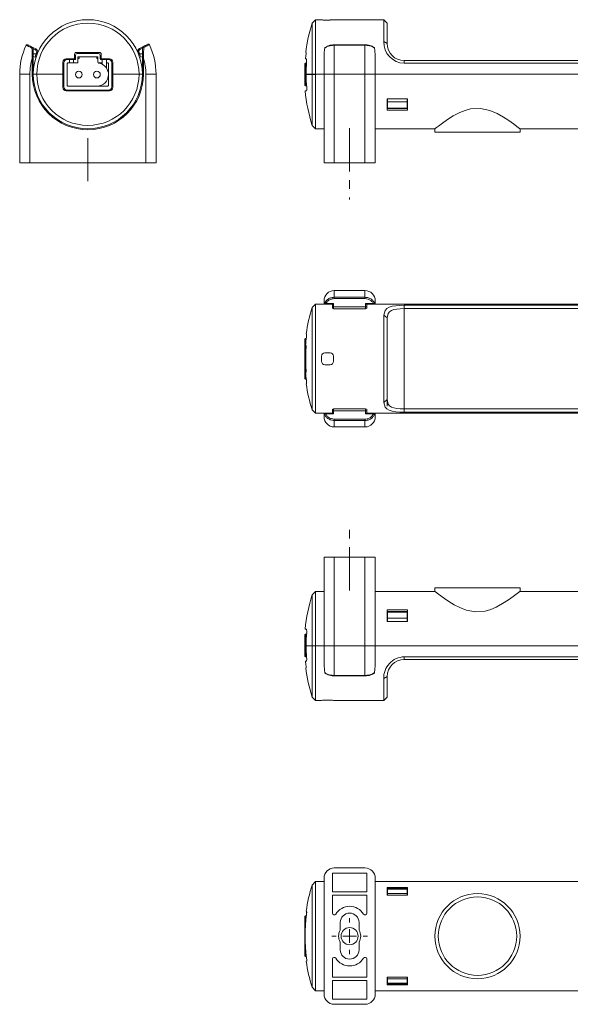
# Model space of a CAD drawing. Header units: millimetres. Extents: x 39 to 556, y 70 to 359.
# Tile 1 of 4: x 39 to 200, y 70 to 359. Entities that reach past the tile are written whole.
import ezdxf

# ---------------------------------------------------------------- set-up
doc = ezdxf.new("R2010")
doc.units = ezdxf.units.MM
doc.linetypes.add('CENTERX2', pattern=[20.32, 12.7, -2.54, 2.54, -2.54])

# ---------------------------------------------------------------- blocks, each defined once
blk = doc.blocks.new('SW_CENTERMARKSYMBOL_0')
at = {"color": 0, "linetype": 'Continuous', "lineweight": 0}
for p, q in [((0, 4), (0, 5.25)), ((-4, 0), (-5.25, 0)), ((0, 0), (-2, 0)), ((0, 0), (0, 2)), ((0, 0), (0, -2)), ((0, 0), (2, 0)), ((4, 0), (5.25, 0)), ((0, -4), (0, -5.25))]:
    blk.add_line(p, q, dxfattribs=at)

msp = doc.modelspace()

# ---------------------------------------------------------------- linework, layer by layer
at = {"color": 7, "linetype": 'Continuous', "lineweight": 15}
for p, q in [((125.43, 359.23), (124.43, 358.23)), ((124.43, 343.23), (124.43, 358.23)), ((127.18, 359.23), (125.43, 359.23)), ((125.43, 359.23), (125.43, 343.23)), ((127.18, 359.23), (127.18, 359.21)), ((128.18, 359.13), (129.68, 359.13)), ((145.43, 359.23), (130.68, 359.23)), ((130.68, 359.21), (130.68, 359.23)), ((146.43, 358.23), (145.43, 359.23)), ((145.43, 352.83), (145.43, 359.23)), ((146.43, 358.23), (146.43, 352.23)), ((145.43, 352.83), (146.43, 352.23)), ((42.47, 351.12), (43.39, 350.67)), ((42.64, 350.85), (42.64, 348.06)), ((43.26, 350.4), (42.64, 350.7)), ((62.04, 349.63), (55.24, 349.63)), ((73.83, 350.8), (74.81, 351.29)), ((74.64, 350.87), (73.96, 350.53)), ((74.64, 348.06), (74.64, 351.02)), ((122.54, 349.63), (122.65, 349.63)), ((128.12, 350.9), (128.14, 350.89)), ((139.93, 351.9), (130.93, 351.9)), ((130.93, 351.72), (130.93, 343.23)), ((139.93, 351.72), (130.93, 351.72)), ((139.93, 343.23), (139.93, 351.72)), ((42.34, 348.06), (42.64, 348.06)), ((42.34, 343.23), (42.34, 348.06)), ((43.81, 349.23), (42.64, 349.23)), ((42.64, 348.44), (43.14, 348.28)), ((42.64, 348.06), (42.64, 343.23)), ((51.29, 346.73), (51.29, 343.23)), ((54.74, 347.73), (52.29, 347.73)), ((52.59, 347.53), (53.22, 347.53)), ((54.42, 347.53), (53.22, 347.53)), ((53.22, 346.53), (53.22, 347.53)), ((54.42, 347.53), (54.42, 346.53)), ((54.84, 347.53), (54.42, 347.53)), ((54.74, 349.13), (54.74, 347.73)), ((55.04, 348.83), (55.04, 347.73)), ((61.74, 349.33), (55.54, 349.33)), ((61.54, 348.33), (55.74, 348.33)), ((55.74, 348.33), (55.74, 346.83)), ((56.04, 347.83), (55.74, 347.83)), ((56.04, 347.83), (56.04, 348.33)), ((61.24, 348.33), (61.24, 347.83)), ((61.54, 347.83), (61.24, 347.83)), ((61.54, 348.33), (61.54, 346.83)), ((62.24, 347.73), (62.24, 348.83)), ((62.87, 347.53), (62.44, 347.53)), ((62.54, 347.73), (62.54, 349.13)), ((64.99, 347.73), (62.54, 347.73)), ((64.07, 347.53), (62.87, 347.53)), ((62.87, 346.53), (62.87, 347.53)), ((64.07, 347.53), (64.07, 346.53)), ((64.07, 347.53), (64.69, 347.53)), ((65.99, 343.23), (65.99, 346.73)), ((74.64, 349.23), (73.47, 349.23)), ((74.14, 348.28), (74.64, 348.44)), ((74.64, 348.06), (74.94, 348.06)), ((74.64, 343.23), (74.64, 348.06)), ((74.94, 348.06), (74.94, 343.23)), ((122.48, 347.73), (122.74, 347.73)), ((127.93, 343.23), (127.93, 348.06)), ((142.93, 348.06), (142.93, 343.23)), ((151.43, 346.43), (151.43, 347.23)), ((151.43, 347.23), (353.43, 347.23)), ((51.59, 346.53), (51.59, 339.53)), ((52.59, 339.93), (52.59, 346.33)), ((53.22, 346.53), (52.79, 346.53)), ((54.42, 346.53), (53.22, 346.53)), ((54.42, 346.53), (55.44, 346.53)), ((61.79, 346.49), (61.79, 346.53)), ((61.84, 346.53), (62.87, 346.53)), ((62.87, 346.14), (62.87, 346.53)), ((64.07, 346.53), (64.49, 346.53)), ((64.07, 346.53), (64.07, 345.09)), ((64.69, 346.33), (64.69, 339.93)), ((65.69, 339.53), (65.69, 346.53)), ((122.53, 346.43), (122.33, 346.31)), ((122.33, 339.95), (122.33, 346.31)), ((122.77, 346.43), (122.53, 346.43)), ((122.53, 346.43), (122.53, 339.83)), ((353.43, 346.43), (151.43, 346.43)), ((38.64, 343.23), (41.64, 343.23)), ((38.64, 317.23), (38.64, 343.23)), ((41.64, 343.23), (41.64, 317.23)), ((42.64, 343.23), (42.34, 343.23)), ((43.64, 343.23), (42.64, 343.23)), ((51.29, 343.23), (43.64, 343.23)), ((51.29, 343.23), (51.29, 339.33)), ((73.64, 343.23), (65.99, 343.23)), ((65.99, 339.33), (65.99, 343.23)), ((74.64, 343.23), (73.64, 343.23)), ((74.94, 343.23), (74.64, 343.23)), ((75.64, 343.23), (78.64, 343.23)), ((75.64, 317.23), (75.64, 343.23)), ((78.64, 343.23), (78.64, 317.23)), ((124.43, 343.23), (122.67, 343.23)), ((125.43, 343.23), (124.43, 343.23)), ((124.43, 328.23), (124.43, 343.23)), ((125.43, 343.23), (127.93, 343.23)), ((125.43, 343.23), (125.43, 327.23)), ((127.93, 343.23), (130.93, 343.23)), ((127.93, 317.23), (127.93, 343.23)), ((130.93, 343.23), (130.93, 317.23)), ((139.93, 343.23), (130.93, 343.23)), ((139.93, 317.23), (139.93, 343.23)), ((139.93, 343.23), (142.93, 343.23)), ((142.93, 343.23), (452.93, 343.23)), ((142.93, 343.23), (142.93, 317.23)), ((52.29, 338.33), (64.99, 338.33)), ((64.69, 338.53), (52.59, 338.53)), ((64.49, 339.73), (52.79, 339.73)), ((122.33, 339.95), (122.53, 339.83)), ((122.77, 338.33), (122.37, 338.33)), ((122.53, 339.83), (122.79, 339.83)), ((146.43, 336.02), (146.43, 332.65)), ((146.43, 336.02), (152.43, 336.02)), ((146.53, 335.47), (146.43, 335.47)), ((146.53, 335.13), (146.53, 336.02)), ((152.33, 335.13), (146.53, 335.13)), ((146.53, 333.29), (146.53, 335.13)), ((152.33, 336.02), (152.33, 335.13)), ((152.43, 335.47), (152.33, 335.47)), ((152.33, 335.13), (152.33, 333.29)), ((152.43, 332.65), (152.43, 336.02)), ((146.43, 332.65), (152.43, 332.65)), ((146.53, 333.29), (152.33, 333.29)), ((146.53, 333.17), (146.53, 333.29)), ((146.53, 333.17), (152.33, 333.17)), ((152.33, 333.29), (152.33, 333.17)), ((124.43, 328.23), (125.43, 327.23)), ((125.43, 327.23), (127.93, 327.23)), ((142.93, 327.23), (160.44, 327.23)), ((160.43, 327.24), (160.43, 326.23)), ((185.43, 327.23), (351.93, 327.23)), ((185.43, 326.23), (185.43, 327.23)), ((160.43, 326.23), (185.43, 326.23)), ((41.64, 317.23), (38.64, 317.23)), ((41.64, 317.23), (75.64, 317.23)), ((78.64, 317.23), (75.64, 317.23)), ((130.93, 317.23), (127.93, 317.23)), ((130.93, 317.23), (139.93, 317.23)), ((142.93, 317.23), (139.93, 317.23)), ((130.93, 279.76), (130.93, 277.79)), ((139.93, 279.76), (130.93, 279.76)), ((130.93, 277.39), (130.93, 277.79)), ((130.93, 277.79), (139.93, 277.79)), ((139.93, 277.39), (130.93, 277.39)), ((139.93, 277.79), (139.93, 279.76)), ((139.93, 277.39), (139.93, 277.79)), ((124.43, 274.76), (125.43, 275.76)), ((124.43, 244.76), (124.43, 274.76)), ((128.07, 275.76), (125.43, 275.76)), ((125.43, 275.76), (125.43, 243.76)), ((127.93, 276.06), (127.93, 276.76)), ((127.93, 275.76), (127.93, 276.06)), ((128.45, 275.76), (128.23, 275.76)), ((128.45, 275.93), (130.73, 275.93)), ((128.45, 275.76), (128.45, 275.93)), ((130.46, 275.76), (128.45, 275.76)), ((130.43, 275.08), (130.43, 275.76)), ((130.43, 274.7), (130.43, 275.08)), ((130.43, 274.59), (130.43, 274.7)), ((130.73, 275.93), (130.73, 274.95)), ((130.73, 274.95), (140.13, 274.95)), ((140.13, 275.93), (142.41, 275.93)), ((140.13, 274.95), (140.13, 275.93)), ((142.41, 275.76), (140.4, 275.76)), ((140.43, 275.76), (140.43, 275.08)), ((140.43, 275.08), (140.43, 274.7)), ((140.43, 274.7), (140.43, 274.59)), ((142.41, 275.76), (142.41, 275.93)), ((142.63, 275.76), (142.41, 275.76)), ((453.07, 275.76), (142.79, 275.76)), ((142.93, 276.76), (142.93, 276.06)), ((142.93, 276.06), (142.93, 275.76)), ((151.43, 275.44), (353.43, 275.44)), ((151.43, 274.46), (151.43, 275.44)), ((151.43, 274.46), (151.43, 245.06)), ((353.43, 274.46), (151.43, 274.46)), ((130.73, 274.4), (140.13, 274.4)), ((145.43, 246.96), (145.43, 272.56)), ((146.43, 271.76), (145.43, 272.56)), ((146.43, 271.76), (146.43, 247.76)), ((122.67, 267.11), (122.79, 267.11)), ((122.53, 265.71), (122.33, 265.6)), ((122.33, 265.6), (122.33, 261.8)), ((122.48, 263.66), (122.63, 263.66)), ((122.69, 265.71), (122.53, 265.71)), ((122.53, 265.71), (122.53, 264.22)), ((122.53, 263.66), (122.53, 261.69)), ((122.33, 261.8), (122.53, 261.69)), ((122.33, 261.8), (122.33, 260.04)), ((122.33, 260.04), (122.53, 259.94)), ((122.33, 259.48), (122.33, 260.04)), ((122.53, 261.69), (122.58, 261.69)), ((122.53, 261.69), (122.53, 259.94)), ((127.18, 260.51), (127.18, 259.01)), ((129.68, 261.51), (128.18, 261.51)), ((130.68, 259.01), (130.68, 260.51)), ((122.53, 259.59), (122.33, 259.48)), ((122.33, 259.48), (122.33, 257.72)), ((122.33, 257.72), (122.53, 257.84)), ((122.33, 253.93), (122.33, 257.72)), ((122.53, 259.94), (122.53, 259.59)), ((122.53, 259.59), (122.53, 257.84)), ((122.53, 257.84), (122.53, 255.86)), ((122.53, 257.84), (122.58, 257.84)), ((128.18, 258.01), (129.68, 258.01)), ((122.63, 255.86), (122.48, 255.86)), ((122.53, 255.3), (122.53, 253.81)), ((122.33, 253.93), (122.53, 253.81)), ((122.53, 253.81), (122.69, 253.81)), ((122.79, 252.41), (122.67, 252.41)), ((145.43, 246.96), (146.43, 247.76)), ((146.43, 245.81), (146.43, 247.76)), ((125.43, 243.76), (124.43, 244.76)), ((125.43, 243.76), (128.07, 243.76)), ((127.93, 243.46), (127.93, 243.76)), ((127.93, 242.76), (127.93, 243.46)), ((128.23, 243.76), (128.42, 243.76)), ((128.42, 243.76), (128.42, 243.59)), ((128.42, 243.76), (130.46, 243.76)), ((130.73, 243.59), (128.42, 243.59)), ((130.43, 244.77), (130.43, 244.93)), ((130.43, 244.38), (130.43, 244.77)), ((130.43, 243.76), (130.43, 244.38)), ((140.13, 245.07), (130.73, 245.07)), ((130.73, 244.51), (130.73, 243.59)), ((140.13, 244.51), (130.73, 244.51)), ((140.13, 243.59), (140.13, 244.51)), ((142.44, 243.59), (140.13, 243.59)), ((140.4, 243.76), (142.44, 243.76)), ((140.43, 244.93), (140.43, 244.77)), ((140.43, 244.77), (140.43, 244.38)), ((140.43, 244.38), (140.43, 243.76)), ((142.44, 243.59), (142.44, 243.76)), ((142.44, 243.76), (142.63, 243.76)), ((142.79, 243.76), (453.07, 243.76)), ((142.93, 243.76), (142.93, 243.46)), ((142.93, 243.46), (142.93, 242.76)), ((151.43, 244.09), (151.43, 245.06)), ((151.43, 245.06), (353.43, 245.06)), ((353.43, 244.09), (151.43, 244.09)), ((130.93, 242.06), (139.93, 242.06)), ((130.93, 241.65), (130.93, 242.06)), ((139.93, 241.65), (130.93, 241.65)), ((130.93, 241.65), (130.93, 239.76)), ((139.93, 239.76), (130.93, 239.76)), ((139.93, 241.65), (139.93, 242.06)), ((139.93, 239.76), (139.93, 241.65)), ((127.93, 175.51), (127.93, 201.51)), ((127.93, 201.51), (130.93, 201.51)), ((130.93, 201.51), (130.93, 175.51)), ((139.93, 201.51), (130.93, 201.51)), ((139.93, 175.51), (139.93, 201.51)), ((139.93, 201.51), (142.93, 201.51)), ((142.93, 201.51), (142.93, 175.51)), ((125.43, 191.51), (124.43, 190.51)), ((127.93, 191.51), (125.43, 191.51)), ((125.43, 191.51), (125.43, 175.51)), ((160.44, 191.51), (142.93, 191.51)), ((160.43, 192.51), (160.43, 191.5)), ((185.43, 192.51), (160.43, 192.51)), ((185.43, 191.51), (185.43, 192.51)), ((351.93, 191.51), (185.43, 191.51)), ((124.43, 175.51), (124.43, 190.51)), ((146.43, 186.09), (152.43, 186.09)), ((146.43, 182.72), (146.43, 186.09)), ((152.33, 185.57), (146.53, 185.57)), ((146.53, 185.45), (146.53, 185.57)), ((146.53, 185.45), (146.53, 183.61)), ((152.33, 185.45), (146.53, 185.45)), ((152.33, 185.57), (152.33, 185.45)), ((152.33, 185.45), (152.33, 183.61)), ((152.43, 186.09), (152.43, 182.72)), ((146.53, 183.27), (146.43, 183.27)), ((152.43, 182.72), (146.43, 182.72)), ((152.33, 183.61), (146.53, 183.61)), ((146.53, 183.61), (146.53, 182.72)), ((152.33, 182.72), (152.33, 183.61)), ((152.43, 183.27), (152.33, 183.27)), ((122.37, 180.41), (122.77, 180.41)), ((122.53, 178.91), (122.33, 178.79)), ((122.33, 178.79), (122.33, 172.42)), ((122.79, 178.91), (122.53, 178.91)), ((122.53, 178.91), (122.53, 172.31)), ((122.67, 175.51), (124.43, 175.51)), ((124.43, 160.51), (124.43, 175.51)), ((124.43, 175.51), (125.43, 175.51)), ((127.93, 175.51), (125.43, 175.51)), ((125.43, 175.51), (125.43, 159.51)), ((130.93, 175.51), (127.93, 175.51)), ((127.93, 170.68), (127.93, 175.51)), ((139.93, 175.51), (130.93, 175.51)), ((130.93, 175.51), (130.93, 166.86)), ((142.93, 175.51), (139.93, 175.51)), ((139.93, 166.86), (139.93, 175.51)), ((452.93, 175.51), (142.93, 175.51)), ((142.93, 175.51), (142.93, 170.68)), ((122.33, 172.42), (122.53, 172.31)), ((122.74, 171.01), (122.48, 171.01)), ((122.53, 172.31), (122.77, 172.31)), ((151.43, 172.31), (353.43, 172.31)), ((151.43, 171.51), (151.43, 172.31)), ((353.43, 171.51), (151.43, 171.51)), ((122.65, 169.11), (122.54, 169.11)), ((130.93, 166.86), (139.93, 166.86)), ((130.93, 166.69), (139.93, 166.69)), ((146.43, 166.51), (145.43, 165.91)), ((145.43, 159.51), (145.43, 165.91)), ((146.43, 166.51), (146.43, 160.51)), ((124.43, 160.51), (125.43, 159.51)), ((125.43, 159.51), (127.18, 159.51)), ((127.18, 159.53), (127.18, 159.51)), ((129.68, 159.6), (128.18, 159.6)), ((130.68, 159.51), (130.68, 159.53)), ((130.68, 159.51), (145.43, 159.51)), ((145.43, 159.51), (146.43, 160.51)), ((130.93, 110.36), (139.93, 110.36)), ((127.93, 73.36), (127.93, 107.36)), ((140.43, 108.86), (130.43, 108.86)), ((130.43, 108.86), (130.43, 103.36)), ((140.43, 103.36), (140.43, 108.86)), ((142.93, 107.36), (142.93, 73.36)), ((125.43, 106.36), (124.43, 105.36)), ((124.43, 75.36), (124.43, 105.36)), ((125.43, 106.36), (127.93, 106.36)), ((125.43, 106.36), (125.43, 74.36)), ((142.93, 106.36), (452.93, 106.36)), ((146.43, 104.65), (146.43, 102.36)), ((146.43, 104.65), (152.43, 104.65)), ((146.43, 104.36), (152.43, 104.36)), ((146.53, 104.33), (146.53, 104.36)), ((152.33, 104.33), (146.53, 104.33)), ((152.33, 104.16), (146.53, 104.16)), ((146.53, 102.9), (146.53, 104.16)), ((152.33, 104.33), (152.33, 104.36)), ((152.33, 104.16), (152.33, 102.9)), ((152.43, 104.07), (152.33, 104.07)), ((152.43, 102.36), (152.43, 104.65)), ((130.43, 103.36), (140.43, 103.36)), ((130.43, 102.36), (130.43, 97.07)), ((140.43, 102.36), (130.43, 102.36)), ((140.43, 97.07), (140.43, 102.36)), ((146.43, 102.36), (152.43, 102.36)), ((146.53, 102.9), (152.33, 102.9)), ((146.53, 102.36), (146.53, 102.9)), ((152.33, 102.9), (152.33, 102.36)), ((122.53, 96.31), (122.33, 96.2)), ((122.33, 91.38), (122.33, 96.2)), ((122.72, 96.31), (122.53, 96.31)), ((122.53, 96.31), (122.53, 94.38)), ((122.67, 97.71), (122.82, 97.71)), ((132.68, 94.36), (132.68, 92.1)), ((138.18, 92.1), (138.18, 94.36)), ((122.33, 90.64), (122.33, 91.38)), ((122.33, 90.09), (122.33, 90.64)), ((122.33, 89.35), (122.33, 90.09)), ((122.33, 89.35), (122.33, 84.53)), ((132.68, 88.63), (132.68, 86.36)), ((138.18, 86.36), (138.18, 88.63)), ((122.33, 84.53), (122.53, 84.41)), ((122.53, 86.35), (122.53, 84.41)), ((122.53, 84.41), (122.72, 84.41)), ((122.75, 83.9), (122.74, 84.01)), ((122.82, 83.01), (122.67, 83.01)), ((130.43, 83.66), (130.43, 78.36)), ((140.43, 78.36), (140.43, 83.66)), ((130.43, 78.36), (140.43, 78.36)), ((146.43, 78.36), (152.43, 78.36)), ((146.43, 76.08), (146.43, 78.36)), ((146.53, 77.83), (146.53, 78.36)), ((152.33, 78.36), (152.33, 77.83)), ((152.43, 78.36), (152.43, 76.08)), ((124.43, 75.36), (125.43, 74.36)), ((130.43, 77.36), (130.43, 71.86)), ((140.43, 77.36), (130.43, 77.36)), ((140.43, 71.86), (140.43, 77.36)), ((146.43, 76.36), (152.43, 76.36)), ((152.43, 76.08), (146.43, 76.08)), ((152.33, 77.83), (146.53, 77.83)), ((146.53, 77.83), (146.53, 76.56)), ((152.33, 76.56), (146.53, 76.56)), ((152.33, 76.4), (146.53, 76.4)), ((146.53, 76.4), (146.53, 76.36)), ((152.33, 77.83), (152.33, 76.56)), ((152.43, 76.66), (152.33, 76.66)), ((152.33, 76.4), (152.33, 76.36)), ((127.93, 74.36), (125.43, 74.36)), ((452.93, 74.36), (142.93, 74.36)), ((130.43, 71.86), (140.43, 71.86)), ((139.93, 70.36), (130.93, 70.36))]:
    msp.add_line(p, q, dxfattribs=at)
at = {"color": 8, "linetype": 'Continuous', "lineweight": 15}
for p, q in [((130.93, 351.72), (130.93, 351.9)), ((139.93, 351.72), (139.93, 351.9)), ((130.73, 274.95), (130.73, 274.4)), ((140.13, 274.4), (140.13, 274.95)), ((122.53, 259.94), (122.54, 259.94)), ((122.54, 259.59), (122.53, 259.59)), ((130.73, 245.07), (130.73, 244.51)), ((140.13, 244.51), (140.13, 245.07)), ((130.93, 166.69), (130.93, 166.86)), ((139.93, 166.69), (139.93, 166.86)), ((122.37, 90.62), (122.33, 90.64)), ((122.37, 90.1), (122.33, 90.09))]:
    msp.add_line(p, q, dxfattribs=at)
at = {"color": 7, "linetype": 'CENTERX2', "lineweight": 0}
for p, q in [((127.43, 343.23), (122.43, 343.23)), ((125.33, 343.13), (122.53, 343.13)), ((141.93, 343.23), (128.93, 343.23)), ((135.43, 327.36), (135.43, 306.49)), ((58.64, 324.51), (58.64, 309.79)), ((135.43, 191.76), (135.43, 211.14)), ((135.43, 197.51), (135.43, 203.51)), ((130.93, 197.51), (130.93, 201.51)), ((139.93, 197.51), (139.93, 201.51))]:
    msp.add_line(p, q, dxfattribs=at)
at = {"color": 7, "linetype": 'Continuous', "lineweight": 15, "flags": 128}
for points in [[(42.24, 350.89), (42.27, 350.95), (42.3, 350.99), (42.33, 351.04), (42.36, 351.07), (42.39, 351.1), (42.42, 351.11), (42.45, 351.12), (42.47, 351.12)], [(43.39, 350.67), (43.38, 350.66), (43.38, 350.65), (43.37, 350.62), (43.35, 350.59), (43.33, 350.55), (43.31, 350.5), (43.28, 350.45), (43.26, 350.4)], [(73.63, 349.63), (73.58, 349.61), (73.52, 349.59), (73.48, 349.57), (73.44, 349.55), (73.4, 349.53), (73.38, 349.52), (73.36, 349.52), (73.35, 349.51)], [(73.96, 350.53), (73.94, 350.59), (73.91, 350.64), (73.89, 350.68), (73.87, 350.72), (73.85, 350.76), (73.84, 350.78), (73.83, 350.8), (73.83, 350.8)], [(74.81, 351.29), (74.83, 351.3), (74.86, 351.29), (74.89, 351.27), (74.92, 351.25), (74.96, 351.21), (74.99, 351.17), (75.02, 351.12), (75.05, 351.07)], [(142.72, 350.89), (142.74, 350.9), (142.74, 350.9)], [(43.87, 349.39), (43.87, 349.39), (43.85, 349.4), (43.83, 349.41), (43.79, 349.42), (43.75, 349.44), (43.7, 349.46), (43.65, 349.48), (43.6, 349.5)], [(185.43, 327.23), (185.3, 327.33), (184.91, 327.63), (183.5, 328.69), (182.17, 329.63), (180.54, 330.67), (178.7, 331.7), (176.56, 332.6), (173.79, 333.21), (170.91, 333.04), (169.31, 332.61), (167.77, 331.99), (165.84, 330.98), (164.1, 329.9), (162.64, 328.89), (161.47, 328.03), (160.9, 327.6), (160.54, 327.32), (160.44, 327.24)], [(130.43, 275.08), (130.44, 275.06), (130.45, 275.03), (130.48, 275.01), (130.52, 274.99), (130.56, 274.97), (130.62, 274.96), (130.67, 274.95), (130.73, 274.95)], [(140.43, 275.08), (140.42, 275.06), (140.41, 275.03), (140.38, 275.01), (140.34, 274.99), (140.3, 274.97), (140.24, 274.96), (140.19, 274.95), (140.13, 274.95)], [(145.43, 272.56), (145.81, 273.96), (146.31, 274.49), (147.01, 274.87), (147.92, 275.14), (149, 275.32), (150.2, 275.41), (151.43, 275.44)], [(151.43, 274.46), (150.28, 274.42), (149.27, 274.32), (148.42, 274.16), (147.75, 273.93), (147.16, 273.56), (146.74, 273.08), (146.43, 271.76)], [(151.43, 244.09), (150.2, 244.11), (149.01, 244.21), (147.93, 244.38), (147.02, 244.65), (146.32, 245.04), (145.81, 245.57), (145.43, 246.96)], [(146.43, 247.76), (146.75, 246.44), (147.16, 245.96), (147.75, 245.6), (148.43, 245.37), (149.27, 245.2), (150.28, 245.1), (151.43, 245.06)], [(130.43, 244.38), (130.44, 244.4), (130.45, 244.43), (130.48, 244.45), (130.52, 244.47), (130.56, 244.49), (130.62, 244.5), (130.67, 244.51), (130.73, 244.51)], [(140.13, 244.51), (140.19, 244.51), (140.24, 244.5), (140.3, 244.49), (140.34, 244.47), (140.38, 244.45), (140.41, 244.43), (140.42, 244.4), (140.43, 244.38)], [(160.44, 191.5), (160.43, 191.51), (160.57, 191.4), (161.48, 190.7), (163.23, 189.43), (164.57, 188.53), (166.13, 187.59), (167.75, 186.76), (169.57, 186.04), (172.34, 185.51), (175.18, 185.75), (176.82, 186.23), (178.37, 186.88), (180.3, 187.92), (182.03, 189.02), (183.44, 190.01), (184.56, 190.84), (185.37, 191.46), (185.43, 191.51)], [(128.15, 167.66), (128.16, 167.66), (128.17, 167.67)], [(142.71, 167.66), (142.7, 167.66), (142.69, 167.67)], [(122.69, 96.31), (122.7, 96.41), (122.74, 96.71)], [(122.74, 84.01), (122.7, 84.32), (122.69, 84.41)]]:
    msp.add_lwpolyline(points, dxfattribs=at)
at = {"color": 7, "linetype": 'Continuous', "lineweight": 15}
for centre, radius in [((58.64, 343.23), 15), ((55.99, 343.13), 1), ((61.29, 343.13), 1), ((172.93, 90.36), 12.5), ((172.93, 90.36), 11.5), ((135.43, 90.36), 2.5)]:
    msp.add_circle(centre, radius, dxfattribs=at)
for centre, radius, start, end in [((58.64, 343.23), 16, 0, 180), ((172.13, 343.23), 50, 162.5424, 172.646), ((127.94, 362.46), 3.34, 256.8734, 274.1607), ((129.85, 363.4), 4.26, 267.7289, 281.2371), ((151.66, 352.66), 6.23, 178.3961, 267.9086), ((58.64, 343.23), 20, 154.8726, 180), ((40.8, 351.6), 0.3, 64, 154.8726), ((42.36, 350.21), 0.697, 66.5705, 100.122), ((42.34, 350.85), 0.3, 0, 64), ((42.95, 349.77), 0.7, 337.3723, 64), ((42.95, 349.77), 1, 337.3723, 64), ((55.24, 349.13), 0.5, 89.9999, 180), ((62.04, 349.13), 0.5, 359.9999, 90.0001), ((74.27, 349.91), 1, 116.5, 203.1277), ((74.27, 349.91), 0.7, 116.5, 203.1277), ((58.64, 343.23), 16.3, 18.0546, 23.1277), ((74.94, 351.02), 0.3, 116.5, 180), ((74.92, 350.43), 0.651, 78.7878, 115.5296), ((76.4, 351.75), 0.3, 25.6274, 116.5), ((58.64, 343.23), 20, 0, 25.6274), ((120.56, 349.49), 2.1, 350.2466, 3.9697), ((128.42, 350.85), 0.3, 137.994, 170.5108), ((128.37, 350.88), 0.236, 80.9926, 136.5794), ((142.49, 350.88), 0.241, 43.8172, 101.8441), ((142.44, 350.85), 0.3, 9.4892, 42.006), ((151.43, 352.23), 5, 180.0001, 269.9999), ((58.64, 343.23), 17, 163.5008, 180), ((58.64, 343.23), 16.3, 157.3723, 161.9454), ((52.29, 346.73), 1, 90, 180), ((52.59, 346.53), 1, 90, 180), ((54.84, 347.73), 0.2, 270, 360), ((55.54, 348.83), 0.5, 90, 180), ((55.44, 346.83), 0.3, 270, 360), ((61.84, 346.83), 0.3, 180, 270), ((61.74, 348.83), 0.5, 360, 90), ((62.44, 347.73), 0.2, 180, 270), ((64.69, 346.53), 1, 360, 90), ((64.99, 346.73), 1, 0, 90), ((58.64, 343.23), 17, 0, 16.4992), ((172.13, 343.23), 49.85, 173.2025, 174.8206), ((172.13, 343.23), 49.46, 175.9419, 180), ((120.53, 347.1), 2.29, 350.6799, 15.9295), ((52.79, 346.33), 0.2, 90, 180), ((61.29, 343.13), 3.4, 62.4039, 81.5435), ((61.29, 343.13), 3.4, 35.2961, 62.4039), ((61.29, 343.13), 3.4, 359.9309, 35.2961), ((64.49, 346.33), 0.2, 0, 90), ((58.64, 343.23), 16.3, 180, 0), ((58.64, 343.23), 16, 180, 0), ((61.29, 343.13), 3.4, 270, 359.9309), ((172.13, 343.23), 49.46, 180, 184.5228), ((52.29, 339.33), 1, 180, 270), ((52.59, 339.53), 1, 180, 270), ((52.79, 339.93), 0.2, 180, 270), ((64.49, 339.93), 0.2, 270, 0), ((64.69, 339.53), 1, 270, 0), ((64.99, 339.33), 1, 270, 360), ((172.13, 343.23), 50, 185.624, 197.4576), ((121.14, 338.91), 1.74, 340.4131, 13.9003), ((130.93, 276.76), 3, 90, 180), ((139.93, 276.76), 3, 0, 90), ((172.13, 259.76), 50, 162.5424, 171.5469), ((128.23, 276.06), 0.3, 180, 270), ((128.45, 276.06), 0.299, 158.9362, 269.2847), ((128.54, 276.31), 0.396, 201.366, 256.3526), ((130.73, 274.7), 0.3, 180, 270), ((140.13, 274.7), 0.3, 270, 0), ((142.32, 276.31), 0.396, 283.6515, 338.633), ((142.41, 276.06), 0.299, 270.7167, 21.0653), ((142.63, 276.06), 0.3, 270, 0), ((172.13, 259.76), 49.8, 172.6738, 175.5081), ((118.74, 266.84), 4.06, 349.614, 3.7766), ((172.13, 259.76), 49.59, 176.0685, 183.9315), ((121.44, 263.35), 1.23, 351.1614, 14.6223), ((128.18, 260.51), 1, 90.0011, 179.9988), ((129.68, 260.51), 1, 359.9994, 89.9999), ((128.18, 259.01), 1, 180.0017, 269.9984), ((129.68, 259.01), 1, 270.0002, 0.0005), ((172.13, 259.76), 49.8, 184.4919, 187.3262), ((121.75, 256.16), 0.932, 341.5367, 12.6797), ((172.13, 259.76), 50, 188.4531, 197.4576), ((119.79, 252.74), 3.02, 353.7629, 12.8465), ((128.23, 243.46), 0.3, 90, 180), ((130.93, 242.76), 3, 180, 270), ((128.42, 243.46), 0.299, 90.57, 199.6063), ((128.5, 243.21), 0.387, 101.7524, 157.5665), ((130.73, 244.77), 0.3, 90, 180), ((139.93, 242.76), 3, 270, 0), ((140.13, 244.77), 0.3, 0, 90), ((142.44, 243.46), 0.299, 340.3938, 89.4271), ((142.36, 243.21), 0.387, 22.4344, 78.2437), ((142.63, 243.46), 0.3, 0, 90), ((172.13, 175.51), 50, 162.5424, 174.376), ((172.13, 175.51), 49.46, 175.4772, 180), ((120.57, 179.8), 2.28, 350.1818, 15.5047), ((172.13, 175.51), 49.46, 180, 184.0581), ((172.13, 175.51), 49.85, 185.1794, 186.7975), ((121.1, 171.6), 1.74, 339.9883, 13.4023), ((151.59, 166.15), 6.16, 91.4799, 182.2153), ((151.43, 166.51), 5, 90.0001, 179.9999), ((172.13, 175.51), 50, 187.354, 197.4576), ((121.11, 169.28), 1.56, 353.6498, 12.1339), ((128.45, 167.72), 0.3, 190.5057, 223.936), ((142.41, 167.72), 0.3, 316.064, 349.4943), ((128.4, 167.68), 0.234, 225.7672, 283.0299), ((142.46, 167.67), 0.232, 256.6806, 314.5223), ((128.01, 155.34), 4.26, 87.7293, 101.2366), ((129.92, 156.28), 3.34, 76.8722, 94.1618), ((130.93, 107.36), 3, 90, 180), ((139.93, 107.36), 3, 0, 90), ((172.13, 90.36), 50, 162.5424, 171.5469), ((135.43, 94.36), 4.75, 31.0027, 148.9973), ((172.13, 90.36), 49.76, 172.6682, 187.3318), ((119.79, 97.39), 3.02, 347.1535, 6.2371), ((119.19, 97.39), 3.64, 349.2607, 5.0527), ((130.93, 97.07), 0.5, 180, 328.9973), ((135.43, 94.36), 2.75, 0, 180), ((139.93, 97.07), 0.5, 211.0027, 0), ((135.43, 90.36), 3.25, 147.7958, 212.2042), ((135.43, 90.36), 3.25, 327.7958, 32.2042), ((120.13, 83.38), 2.72, 352.2258, 13.4608), ((130.93, 83.66), 0.5, 31.0027, 180), ((135.43, 86.36), 4.75, 211.0027, 328.9973), ((135.43, 86.36), 2.75, 180, 0), ((139.93, 83.66), 0.5, 0, 148.9973), ((172.13, 90.36), 50, 188.4531, 197.4576), ((130.93, 73.36), 3, 180, 270), ((139.93, 73.36), 3, 270, 0)]:
    msp.add_arc(centre, radius, start, end, dxfattribs=at)
at = {"color": 8, "linetype": 'Continuous', "lineweight": 15}
for centre, radius, start, end in [((128.36, 350.9), 0.224, 138.5308, 181.4549), ((142.5, 350.9), 0.224, 358.5602, 41.4444), ((128.39, 167.66), 0.22, 178.3257, 223.222), ((142.47, 167.66), 0.22, 316.7982, 1.6637)]:
    msp.add_arc(centre, radius, start, end, dxfattribs=at)
at = {"color": 7, "linetype": 'Continuous', "lineweight": 15}
for centre, major_axis, ratio, start_param, end_param in [((130.73, 276.06), (0.292, 0.292), 0.235469, 3.372849, 4.481133), ((140.13, 276.06), (0.292, -0.292), 0.235469, 4.943645, 6.051929), ((130.73, 243.46), (0.292, -0.292), 0.230868, 1.797689, 2.9147), ((140.13, 243.46), (0.292, 0.292), 0.230868, 0.226893, 1.343904)]:
    msp.add_ellipse(centre, major_axis=major_axis, ratio=ratio, start_param=start_param, end_param=end_param, dxfattribs=at)
for points, knots in [([(42.24, 350.89), (42, 351.01), (41.49, 351.26), (40.9, 351.54), (40.58, 351.7), (40.55, 351.72), (40.53, 351.72)], [0, 0, 0, 0, 0.250143, 0.532341, 0.814501, 1, 1, 1, 1]), ([(40.94, 351.87), (40.95, 351.86), (40.98, 351.85), (41.27, 351.7), (41.79, 351.45), (42.25, 351.22), (42.47, 351.12)], [0, 0, 0, 0, 0.185498, 0.467656, 0.749855, 1, 1, 1, 1]), ([(42.34, 348.06), (42.33, 348.26), (42.31, 349.21), (42.27, 350.15), (42.24, 350.89)], [0, 0, 0, 0, 0.210845, 1, 1, 1, 1]), ([(74.81, 351.29), (74.92, 351.35), (75.27, 351.52), (75.77, 351.77), (76.19, 351.98), (76.24, 352.01), (76.27, 352.02)], [0, 0, 0, 0, 0.131556, 0.421045, 0.710523, 1, 1, 1, 1]), ([(75.05, 351.07), (75.04, 350.88), (75, 349.88), (74.97, 348.87), (74.94, 348.06)], [0, 0, 0, 0, 0.1981523, 1, 1, 1, 1]), ([(76.67, 351.88), (76.64, 351.87), (76.58, 351.84), (76.12, 351.61), (75.56, 351.33), (75.17, 351.13), (75.05, 351.07)], [0, 0, 0, 0, 0.289482, 0.578956, 0.868443, 1, 1, 1, 1]), ([(128.14, 350.89), (128.11, 350.7), (127.96, 349.76), (127.94, 348.81), (127.93, 348.06)], [0, 0, 0, 0, 0.21086, 1, 1, 1, 1]), ([(130.93, 351.72), (130.59, 351.71), (129.92, 351.68), (129.02, 351.45), (128.43, 351.17), (128.22, 350.97), (128.14, 350.89)], [0, 0, 0, 0, 0.282201, 0.564394, 0.8466, 1, 1, 1, 1]), ([(128.42, 351.12), (128.49, 351.18), (128.68, 351.37), (129.21, 351.62), (130.02, 351.83), (130.63, 351.85), (130.93, 351.87)], [0, 0, 0, 0, 0.153401, 0.435607, 0.717804, 1, 1, 1, 1]), ([(139.93, 351.87), (140.13, 351.86), (140.63, 351.85), (141.39, 351.7), (142.06, 351.45), (142.32, 351.22), (142.44, 351.12)], [0, 0, 0, 0, 0.185497, 0.467658, 0.749854, 1, 1, 1, 1]), ([(142.72, 350.89), (142.59, 351.01), (142.3, 351.26), (141.55, 351.54), (140.71, 351.7), (140.15, 351.72), (139.93, 351.72)], [0, 0, 0, 0, 0.250143, 0.532341, 0.814501, 1, 1, 1, 1]), ([(142.93, 348.06), (142.93, 348.26), (142.93, 349.21), (142.81, 350.15), (142.72, 350.89)], [0, 0, 0, 0, 0.210845, 1, 1, 1, 1]), ([(128.17, 276.17), (128.3, 276.38), (128.58, 276.86), (129.31, 277.43), (130.15, 277.75), (130.71, 277.78), (130.93, 277.79)], [0, 0, 0, 0, 0.230931, 0.520359, 0.809749, 1, 1, 1, 1]), ([(130.93, 277.39), (130.73, 277.38), (130.23, 277.35), (129.47, 277.06), (128.82, 276.55), (128.56, 276.12), (128.45, 275.93)], [0, 0, 0, 0, 0.190251, 0.479638, 0.769068, 1, 1, 1, 1]), ([(139.93, 277.79), (140.27, 277.76), (140.94, 277.71), (141.84, 277.24), (142.41, 276.69), (142.62, 276.29), (142.69, 276.17)], [0, 0, 0, 0, 0.289481, 0.578955, 0.868445, 1, 1, 1, 1]), ([(142.41, 275.93), (142.35, 276.04), (142.16, 276.39), (141.65, 276.89), (140.84, 277.31), (140.23, 277.36), (139.93, 277.39)], [0, 0, 0, 0, 0.131558, 0.421046, 0.710523, 1, 1, 1, 1]), ([(127.93, 276.06), (127.93, 276.07), (127.93, 276.1), (128.07, 276.14), (128.17, 276.17)], [0, 0, 0, 0, 0.198143, 1, 1, 1, 1]), ([(142.69, 276.17), (142.72, 276.16), (142.9, 276.12), (142.92, 276.09), (142.93, 276.06)], [0, 0, 0, 0, 0.1981523, 1, 1, 1, 1]), ([(128.14, 243.36), (128.11, 243.37), (127.96, 243.41), (127.94, 243.44), (127.93, 243.46)], [0, 0, 0, 0, 0.21086, 1, 1, 1, 1]), ([(130.93, 241.65), (130.59, 241.68), (129.92, 241.74), (129.02, 242.21), (128.43, 242.79), (128.22, 243.21), (128.14, 243.36)], [0, 0, 0, 0, 0.282201, 0.564394, 0.8466, 1, 1, 1, 1]), ([(128.42, 243.59), (128.49, 243.46), (128.68, 243.08), (129.21, 242.56), (130.02, 242.14), (130.63, 242.08), (130.93, 242.06)], [0, 0, 0, 0, 0.153401, 0.435607, 0.717804, 1, 1, 1, 1]), ([(139.93, 242.06), (140.13, 242.07), (140.63, 242.1), (141.39, 242.39), (142.06, 242.91), (142.32, 243.38), (142.44, 243.59)], [0, 0, 0, 0, 0.185497, 0.467658, 0.749854, 1, 1, 1, 1]), ([(142.72, 243.36), (142.59, 243.12), (142.3, 242.61), (141.55, 242.03), (140.71, 241.7), (140.15, 241.67), (139.93, 241.65)], [0, 0, 0, 0, 0.250143, 0.532341, 0.814501, 1, 1, 1, 1]), ([(142.93, 243.46), (142.93, 243.46), (142.93, 243.43), (142.81, 243.39), (142.72, 243.36)], [0, 0, 0, 0, 0.210845, 1, 1, 1, 1]), ([(127.93, 170.68), (127.93, 170.48), (127.93, 169.47), (128.07, 168.47), (128.17, 167.67)], [0, 0, 0, 0, 0.198143, 1, 1, 1, 1]), ([(142.69, 167.67), (142.72, 167.86), (142.9, 168.86), (142.92, 169.87), (142.93, 170.68)], [0, 0, 0, 0, 0.1981523, 1, 1, 1, 1]), ([(128.17, 167.67), (128.3, 167.56), (128.58, 167.32), (129.31, 167.04), (130.15, 166.88), (130.71, 166.86), (130.93, 166.86)], [0, 0, 0, 0, 0.230931, 0.520359, 0.809749, 1, 1, 1, 1]), ([(139.93, 166.86), (140.27, 166.87), (140.94, 166.9), (141.84, 167.13), (142.41, 167.41), (142.62, 167.6), (142.69, 167.67)], [0, 0, 0, 0, 0.289481, 0.578955, 0.868445, 1, 1, 1, 1]), ([(130.93, 166.72), (130.73, 166.73), (130.23, 166.74), (129.47, 166.88), (128.82, 167.14), (128.56, 167.35), (128.45, 167.45)], [0, 0, 0, 0, 0.190251, 0.479638, 0.769068, 1, 1, 1, 1]), ([(142.41, 167.45), (142.35, 167.39), (142.16, 167.22), (141.65, 166.97), (140.84, 166.76), (140.23, 166.73), (139.93, 166.72)], [0, 0, 0, 0, 0.131558, 0.421046, 0.710523, 1, 1, 1, 1])]:
    msp.add_open_spline(points, degree=3, knots=knots, dxfattribs=at)

# ---------------------------------------------------------------- block references
at = {"color": 7, "linetype": 'Continuous', "lineweight": 0}
msp.add_blockref('SW_CENTERMARKSYMBOL_0', (135.43, 90.36), dxfattribs=at)

doc.saveas('drawing.dxf')
